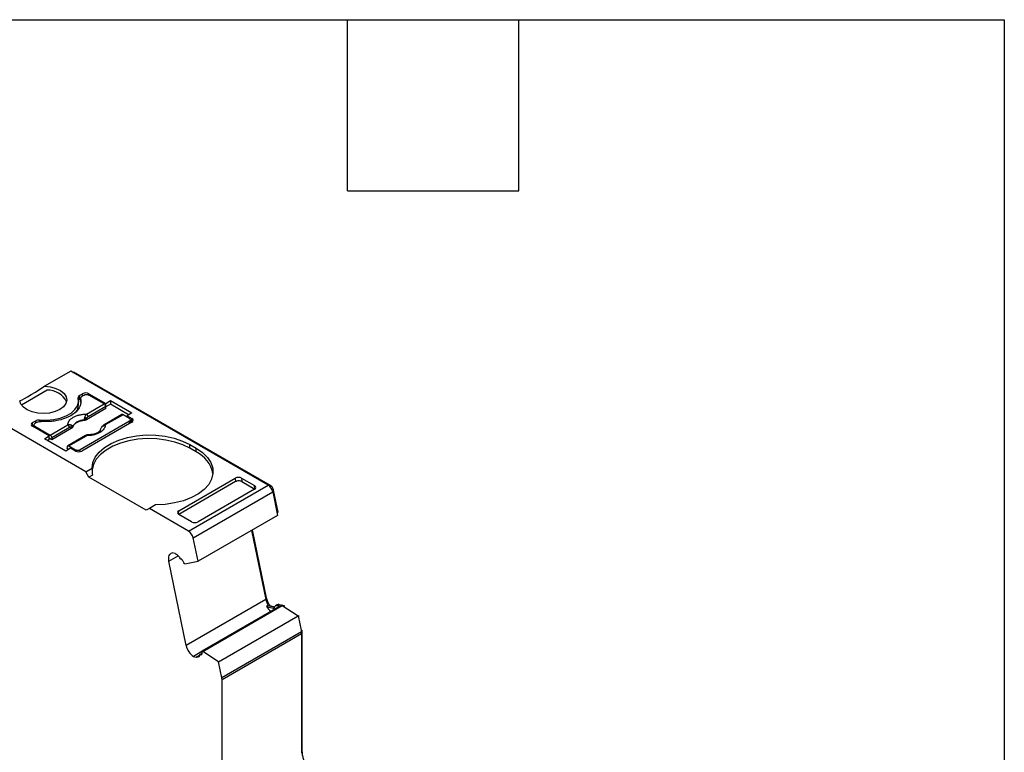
# Model space of a CAD drawing. Header units: millimetres. Extents: x 6 to 273, y 6 to 210.
# Tile 8 of 8: x 229 to 273, y 177 to 210. Entities that reach past the tile are written whole.
import ezdxf

# ---------------------------------------------------------------- set-up
doc = ezdxf.new("R2010")
doc.units = ezdxf.units.MM
doc.linetypes.add('SLD-Solid', pattern=[0])
doc.layers.add('TEXT', color=140, linetype='SLD-Solid', lineweight=25)

msp = doc.modelspace()

# ---------------------------------------------------------------- linework, layer by layer
for p, q in [((231.524, 193.913), (230.363, 193.242)), ((240.306, 188.843), (231.524, 193.913)), ((231.626, 193.854), (231.662, 193.874)), ((240.412, 188.823), (231.662, 193.874)), ((230.476, 193.072), (229.331, 192.41)), ((231.913, 192.831), (232.055, 192.913)), ((231.913, 192.667), (231.913, 192.831)), ((231.962, 192.696), (231.913, 192.667)), ((231.961, 192.708), (231.961, 192.545)), ((231.963, 192.529), (231.963, 192.692)), ((232.125, 192.851), (232.019, 192.79)), ((232.055, 192.81), (232.055, 192.913)), ((232.337, 192.913), (233.083, 192.482)), ((232.337, 192.913), (232.337, 192.851)), ((233.015, 192.46), (232.337, 192.851)), ((231.875, 192.433), (231.875, 192.596)), ((232.228, 192.006), (233.015, 192.46)), ((233.086, 192.345), (232.298, 191.89)), ((233.083, 192.482), (233.295, 192.605)), ((233.083, 192.358), (233.083, 192.482)), ((233.092, 192.252), (233.086, 192.345)), ((233.295, 192.441), (233.087, 192.322)), ((233.295, 192.605), (234.243, 192.057)), ((233.295, 192.605), (233.295, 192.441)), ((234.102, 191.976), (233.295, 192.441)), ((232.196, 189.443), (227.989, 191.872)), ((232.227, 191.753), (232.224, 191.818)), ((233.092, 192.252), (232.227, 191.753)), ((233.802, 191.982), (233.015, 191.528)), ((233.852, 191.977), (233.065, 191.523)), ((234.141, 191.81), (233.852, 191.977)), ((234.243, 192.057), (234.031, 191.935)), ((234.031, 191.935), (234.247, 191.81)), ((234.031, 191.935), (234.031, 191.874)), ((229.827, 191.627), (229.969, 191.708)), ((229.827, 191.463), (229.827, 191.627)), ((229.889, 191.499), (229.827, 191.463)), ((230.573, 191.033), (229.827, 191.463)), ((229.889, 191.525), (229.889, 191.428)), ((230.039, 191.647), (229.933, 191.586)), ((229.933, 191.463), (230.611, 191.072)), ((229.933, 191.402), (229.933, 191.463)), ((229.969, 191.606), (229.969, 191.708)), ((230.141, 191.741), (230.141, 191.678)), ((230.611, 191.072), (231.398, 191.527)), ((231.469, 191.411), (230.681, 190.957)), ((231.553, 191.364), (231.547, 191.427)), ((231.609, 191.425), (231.607, 191.44)), ((234.141, 191.688), (231.949, 190.422)), ((234.247, 191.647), (232.019, 190.361)), ((232.12, 191.736), (232.121, 191.721)), ((234.141, 191.586), (234.141, 191.688)), ((234.184, 191.611), (234.184, 191.749)), ((234.184, 191.683), (234.247, 191.647)), ((234.247, 191.647), (234.247, 191.81)), ((230.36, 190.911), (230.573, 191.033)), ((230.573, 190.87), (230.573, 191.033)), ((230.681, 190.957), (230.688, 190.864)), ((231.553, 191.364), (230.688, 190.864)), ((232.185, 191.049), (231.398, 190.594)), ((231.448, 190.589), (232.235, 191.044)), ((231.309, 190.363), (230.36, 190.911)), ((230.573, 190.87), (230.502, 190.829)), ((230.688, 190.864), (230.573, 190.931)), ((231.37, 190.47), (231.377, 190.555)), ((231.448, 190.589), (231.736, 190.422)), ((236.828, 190.647), (237.11, 190.484)), ((236.828, 190.484), (236.828, 190.647)), ((231.521, 190.486), (231.309, 190.363)), ((231.432, 190.435), (231.37, 190.47)), ((231.736, 190.361), (231.521, 190.486)), ((231.736, 190.422), (231.736, 190.361)), ((231.949, 190.335), (231.949, 190.422)), ((237.11, 190.32), (236.828, 190.484)), ((237.11, 190.32), (237.11, 190.484)), ((232.196, 189.443), (232.474, 189.604)), ((232.337, 189.198), (232.196, 189.443)), ((232.489, 189.285), (232.337, 189.198)), ((234.883, 187.728), (232.337, 189.198)), ((236.333, 187.708), (238.842, 189.157)), ((238.855, 189.001), (236.333, 187.545)), ((236.77, 186.802), (240.306, 188.843)), ((238.842, 189.157), (238.855, 189.001)), ((239.126, 189.157), (239.697, 188.827)), ((239.126, 189.157), (239.138, 189.001)), ((239.138, 189.001), (239.709, 188.671)), ((239.71, 188.672), (239.697, 188.827)), ((240.367, 188.797), (240.412, 188.823)), ((236.975, 186.502), (240.511, 188.543)), ((239.697, 188.663), (237.188, 187.215)), ((240.497, 188.593), (240.548, 188.623)), ((240.511, 188.543), (240.724, 187.501)), ((240.749, 187.644), (240.548, 188.623)), ((235.303, 187.971), (235.024, 187.81)), ((235.024, 187.81), (234.883, 187.728)), ((236.77, 186.802), (235.024, 187.81)), ((236.322, 187.551), (236.333, 187.708)), ((236.904, 187.215), (236.333, 187.545)), ((240.724, 187.501), (237.188, 185.46)), ((240.7, 187.617), (240.749, 187.644)), ((239.569, 186.835), (240.2, 183.753)), ((240.237, 183.833), (239.617, 186.862)), ((237.188, 185.46), (236.975, 186.502)), ((235.896, 185.468), (236.304, 185.704)), ((236.165, 185.798), (236.044, 185.83)), ((236.664, 181.712), (235.896, 185.468)), ((236.472, 185.546), (236.422, 185.559)), ((236.602, 185.342), (236.561, 185.353)), ((236.602, 185.342), (237.188, 185.46)), ((240.2, 183.753), (236.664, 181.712)), ((240.189, 183.805), (240.237, 183.833)), ((240.708, 183.525), (240.637, 183.484)), ((240.79, 183.532), (240.719, 183.491)), ((240.79, 183.532), (240.892, 183.504)), ((240.934, 183.493), (240.892, 183.504)), ((241.017, 183.476), (240.914, 183.504)), ((240.822, 183.464), (237.357, 181.463)), ((237.398, 181.452), (240.934, 183.493)), ((240.306, 183.492), (240.236, 183.451)), ((240.236, 183.451), (240.536, 183.371)), ((240.306, 183.492), (240.607, 183.411)), ((240.396, 183.473), (240.39, 183.469)), ((240.593, 183.42), (240.396, 183.473)), ((240.536, 183.371), (240.585, 183.399)), ((240.719, 183.491), (240.822, 183.464)), ((240.934, 183.493), (241.638, 183.03)), ((241.007, 183.445), (241.047, 183.468)), ((241.047, 183.468), (241.017, 183.476)), ((238.102, 180.989), (241.638, 183.03)), ((241.638, 183.03), (241.784, 182.314)), ((241.64, 183.018), (241.688, 183.046)), ((241.784, 182.314), (238.249, 180.273)), ((238.256, 180.205), (241.791, 182.246)), ((241.774, 182.365), (241.822, 182.393)), ((241.782, 182.323), (241.827, 182.348)), ((241.791, 182.246), (241.791, 176.92)), ((241.827, 177.022), (241.827, 182.348)), ((237.357, 181.438), (236.987, 181.224)), ((237.353, 181.357), (237.272, 181.31)), ((237.291, 181.312), (237.351, 181.347)), ((237.291, 181.312), (237.341, 181.299)), ((237.357, 181.463), (237.398, 181.452)), ((238.102, 180.989), (237.398, 181.452)), ((236.987, 181.224), (237.108, 181.192)), ((237.108, 181.192), (237.255, 181.277)), ((238.249, 180.273), (238.102, 180.989)), ((238.256, 174.879), (238.256, 180.205)), ((241.791, 177.002), (241.827, 177.022))]:
    msp.add_line(p, q)
at = {"flags": 128}
for points in [[(230.363, 193.242), (230.626, 193.214), (230.868, 193.148), (231.074, 193.049), (231.23, 192.924), (231.325, 192.779), (231.354, 192.626), (231.315, 192.473), (231.211, 192.331), (231.047, 192.208), (230.835, 192.114), (230.589, 192.053), (230.324, 192.031), (230.058, 192.048), (229.808, 192.103), (229.59, 192.193), (229.419, 192.311), (229.305, 192.451), (229.256, 192.603)], [(230.141, 191.741), (230.454, 191.731), (230.764, 191.76), (231.056, 191.825), (231.319, 191.923), (231.541, 192.051), (231.712, 192.203), (231.824, 192.372), (231.873, 192.55), (231.857, 192.731)], [(232.474, 189.604), (232.51, 189.85), (232.616, 190.09), (232.791, 190.316), (233.029, 190.522), (233.323, 190.703), (233.666, 190.852), (234.047, 190.966), (234.455, 191.041), (234.88, 191.076), (235.309, 191.069), (235.729, 191.021), (236.13, 190.933), (236.5, 190.807), (236.828, 190.647)], [(236.828, 190.484), (236.509, 190.64), (236.15, 190.764), (235.76, 190.852), (235.351, 190.903), (234.933, 190.914), (234.518, 190.886), (234.116, 190.818), (233.739, 190.714), (233.396, 190.576), (233.097, 190.407), (232.85, 190.212), (232.662, 189.996), (232.537, 189.766), (232.479, 189.527), (232.476, 189.498)], [(237.11, 190.484), (237.387, 190.294), (237.605, 190.081), (237.758, 189.85), (237.841, 189.607), (237.853, 189.359), (237.793, 189.114), (237.662, 188.878), (237.465, 188.658), (237.207, 188.461), (236.895, 188.291), (236.538, 188.153), (236.146, 188.053), (235.73, 187.991), (235.303, 187.971)], [(235.896, 185.468), (235.885, 185.537), (235.884, 185.602), (235.891, 185.661), (235.907, 185.713), (235.931, 185.757), (235.962, 185.792), (236, 185.816), (236.044, 185.83)]]:
    msp.add_lwpolyline(points, dxfattribs=at)
for centre, radius, start, end in [((230.505, 192.131), 0.941, 26.8065, 91.7505), ((231.948, 192.746), 0.0919, 112.1149, 189.094), ((232.196, 192.64), 0.307, 62.6097, 117.3903), ((231.304, 192.442), 0.571, 319.1391, 359.0469), ((231.902, 191.435), 0.5, 49.8822, 58.7426), ((232.144, 191.875), 0.155, 5.689, 57.1991), ((229.858, 191.545), 0.0873, 110.7836, 249.2164), ((230.108, 191.442), 0.301, 83.6691, 117.5977), ((231.314, 191.396), 0.155, 5.689, 57.1991), ((231.439, 191.474), 0.118, 336.668, 18.1748), ((232.109, 191.163), 0.573, 88.8448, 151.1498), ((232.908, 191.424), 0.00686, 52.5203, 103.5056), ((233.035, 191.482), 0.0497, 54.016, 114.6959), ((234.216, 191.729), 0.0873, 290.7834, 69.2166), ((232.206, 191.003), 0.0498, 54.0182, 114.6714), ((231.878, 190.634), 0.307, 242.6096, 297.3903), ((236.549, 189.118), 1.327, 10.5524, 64.9631), ((240.05, 188.449), 0.47, 11.6345, 57.0024), ((236.514, 186.407), 0.47, 11.6345, 57.0024), ((240.989, 183.923), 0.807, 192.1609, 212.3126), ((240.758, 183.431), 0.106, 72.2508, 117.9623), ((240.867, 183.834), 0.738, 211.2205, 233.7985), ((241.453, 182.244), 0.339, 0.3463, 11.8658), ((237.441, 181.875), 0.794, 191.8186, 235.1109), ((237.917, 180.203), 0.339, 0.3473, 11.8654)]:
    msp.add_arc(centre, radius, start, end)
for centre, major_axis, ratio, start_param, end_param in [((230.305, 193.269), (1.05, 0.672), 0.043548, 3.181701, 4.740181), ((235.024, 188.136), (-1.803, 3.123), 0.577335, 0.787086, 0.892479), ((238.984, 189.075), (0.2, 0.001), 0.577279, 0.781586, 2.352382), ((238.996, 188.919), (0.2, 0.001), 0.577279, 0.781586, 2.352383), ((239.555, 188.745), (0.2, 0.001), 0.577279, 5.493975, 7.064772), ((236.475, 187.627), (0.2, 0.001), 0.577279, 2.352383, 3.923179), ((237.046, 187.297), (0.2, 0.001), 0.577279, 3.923179, 5.493975)]:
    msp.add_ellipse(centre, major_axis=major_axis, ratio=ratio, start_param=start_param, end_param=end_param)
for points, knots in [([(231.963, 192.692), (231.968, 192.669), (231.977, 192.623), (231.98, 192.554), (231.974, 192.485), (231.959, 192.417), (231.934, 192.349), (231.878, 192.238), (231.76, 192.091), (231.534, 191.927), (231.251, 191.797), (230.959, 191.719), (230.688, 191.68), (230.448, 191.666), (230.289, 191.675), (230.209, 191.68)], [0, 0, 0, 0, 0.042112, 0.083729, 0.125101, 0.166484, 0.208132, 0.250294, 0.375098, 0.50009, 0.624895, 0.749887, 0.833557, 0.916248, 1, 1, 1, 1]), ([(232.019, 192.79), (232.009, 192.783), (231.989, 192.77), (231.97, 192.745), (231.959, 192.719), (231.961, 192.701), (231.963, 192.692)], [0, 0, 0, 0, 0.249233, 0.499959, 0.749241, 1, 1, 1, 1]), ([(232.125, 192.851), (232.153, 192.867), (232.192, 192.877), (232.271, 192.877), (232.31, 192.867), (232.337, 192.851)], [0, 0, 0, 0, 0.5, 0.5, 1, 1, 1, 1]), ([(231.913, 192.667), (231.908, 192.664), (231.897, 192.658), (231.888, 192.65), (231.884, 192.646)], [0, 0, 0, 0, 0.502767, 1, 1, 1, 1]), ([(233.086, 192.345), (233.084, 192.366), (233.076, 192.39), (233.05, 192.432), (233.033, 192.45), (233.015, 192.46)], [0, 0, 0, 0, 0.5, 0.5, 1, 1, 1, 1]), ([(231.398, 191.527), (231.399, 191.542), (231.401, 191.572), (231.412, 191.616), (231.431, 191.66), (231.466, 191.719), (231.53, 191.791), (231.638, 191.867), (231.77, 191.929), (231.917, 191.973), (232.072, 192.001), (232.176, 192.004), (232.228, 192.006)], [0, 0, 0, 0, 0.06027, 0.120056, 0.179893, 0.240314, 0.370015, 0.500128, 0.629829, 0.759943, 0.879871, 1, 1, 1, 1]), ([(232.12, 191.736), (232.125, 191.748), (232.134, 191.771), (232.145, 191.805), (232.154, 191.836), (232.159, 191.854), (232.161, 191.863)], [0, 0, 0, 0, 0.306881, 0.575882, 0.806979, 1, 1, 1, 1]), ([(232.224, 191.818), (232.212, 191.806), (232.182, 191.775), (232.144, 191.751), (232.12, 191.736)], [0, 0, 0, 0, 0.389276, 1, 1, 1, 1]), ([(232.161, 191.863), (232.165, 191.876), (232.173, 191.905), (232.189, 191.944), (232.207, 191.98), (232.221, 191.997), (232.228, 192.006)], [0, 0, 0, 0, 0.220475, 0.499075, 0.748119, 1, 1, 1, 1]), ([(232.298, 191.89), (232.284, 191.881), (232.257, 191.863), (232.235, 191.833), (232.224, 191.818)], [0, 0, 0, 0, 0.5214849, 1, 1, 1, 1]), ([(233.852, 191.977), (233.843, 191.981), (233.826, 191.988), (233.809, 191.988), (233.803, 191.982), (233.802, 191.981)], [0, 0, 0, 0, 0.472475, 0.944949, 1, 1, 1, 1]), ([(229.933, 191.463), (229.906, 191.479), (229.889, 191.502), (229.889, 191.547), (229.906, 191.57), (229.933, 191.586)], [0, 0, 0, 0, 0.5, 0.5, 1, 1, 1, 1]), ([(231.547, 191.427), (231.54, 191.429), (231.524, 191.432), (231.497, 191.426), (231.478, 191.416), (231.469, 191.411)], [0, 0, 0, 0, 0.317222, 0.645084, 1, 1, 1, 1]), ([(231.607, 191.44), (231.604, 191.438), (231.597, 191.435), (231.58, 191.431), (231.564, 191.429), (231.552, 191.428), (231.547, 191.427)], [0, 0, 0, 0, 0.332097, 0.61117, 0.833934, 1, 1, 1, 1]), ([(231.609, 191.425), (231.605, 191.417), (231.599, 191.402), (231.58, 191.381), (231.562, 191.37), (231.553, 191.364)], [0, 0, 0, 0, 0.335719, 0.664281, 1, 1, 1, 1]), ([(232.121, 191.721), (232.096, 191.718), (232.045, 191.712), (231.973, 191.696), (231.905, 191.676), (231.842, 191.65), (231.778, 191.618), (231.718, 191.577), (231.667, 191.529), (231.629, 191.478), (231.615, 191.443), (231.609, 191.425)], [0, 0, 0, 0, 0.1010688, 0.2001027, 0.2986146, 0.398141, 0.5001727, 0.6266273, 0.7560165, 0.877292, 1, 1, 1, 1]), ([(232.227, 191.753), (232.217, 191.748), (232.197, 191.737), (232.16, 191.726), (232.134, 191.723), (232.121, 191.721)], [0, 0, 0, 0, 0.335719, 0.664281, 1, 1, 1, 1]), ([(233.065, 191.523), (233.064, 191.508), (233.062, 191.478), (233.051, 191.433), (233.032, 191.389), (232.997, 191.33), (232.932, 191.258), (232.825, 191.182), (232.693, 191.12), (232.546, 191.076), (232.391, 191.049), (232.287, 191.045), (232.235, 191.044)], [0, 0, 0, 0, 0.06027, 0.120056, 0.179893, 0.240314, 0.370015, 0.500128, 0.629829, 0.759943, 0.879871, 1, 1, 1, 1]), ([(233.015, 191.528), (232.993, 191.514), (232.954, 191.488), (232.921, 191.449), (232.906, 191.431)], [0, 0, 0, 0, 0.553024, 1, 1, 1, 1]), ([(234.141, 191.81), (234.168, 191.794), (234.184, 191.772), (234.184, 191.726), (234.168, 191.704), (234.141, 191.688)], [0, 0, 0, 0, 0.5, 0.5, 1, 1, 1, 1]), ([(230.611, 191.072), (230.628, 191.062), (230.646, 191.044), (230.672, 191.002), (230.68, 190.978), (230.681, 190.957)], [0, 0, 0, 0, 0.5, 0.5, 1, 1, 1, 1]), ([(232.288, 191.082), (232.271, 191.08), (232.238, 191.076), (232.202, 191.057), (232.185, 191.049)], [0, 0, 0, 0, 0.512278, 1, 1, 1, 1]), ([(232.235, 191.044), (232.248, 191.058), (232.268, 191.078), (232.283, 191.08), (232.288, 191.081)], [0, 0, 0, 0, 0.682117, 1, 1, 1, 1]), ([(232.288, 191.081), (232.289, 191.081), (232.294, 191.083), (232.298, 191.08), (232.302, 191.077)], [0, 0, 0, 0, 0.17328, 1, 1, 1, 1]), ([(232.85, 191.296), (232.829, 191.267), (232.787, 191.208), (232.646, 191.138), (232.478, 191.092), (232.35, 191.087), (232.296, 191.085)], [0, 0, 0, 0, 0.261846, 0.528245, 0.802184, 1, 1, 1, 1]), ([(231.377, 190.555), (231.379, 190.575), (231.387, 190.589), (231.413, 190.601), (231.43, 190.599), (231.448, 190.589)], [0, 0, 0, 0, 0.5, 0.5, 1, 1, 1, 1]), ([(231.736, 190.422), (231.746, 190.417), (231.766, 190.408), (231.803, 190.399), (231.848, 190.396), (231.902, 190.401), (231.933, 190.415), (231.949, 190.422)], [0, 0, 0, 0, 0.168224, 0.331133, 0.500763, 0.749586, 1, 1, 1, 1]), ([(240.548, 188.623), (240.54, 188.662), (240.522, 188.703), (240.474, 188.775), (240.443, 188.805), (240.412, 188.823)], [0, 0, 0, 0, 0.5, 0.5, 1, 1, 1, 1]), ([(236.165, 185.798), (236.178, 185.793), (236.204, 185.785), (236.243, 185.761), (236.288, 185.724), (236.337, 185.671), (236.365, 185.623), (236.38, 185.599)], [0, 0, 0, 0, 0.167102, 0.331946, 0.500386, 0.749443, 1, 1, 1, 1]), ([(236.472, 185.546), (236.484, 185.525), (236.509, 185.484), (236.539, 185.419), (236.554, 185.375), (236.561, 185.353)], [0, 0, 0, 0, 0.334506, 0.665494, 1, 1, 1, 1]), ([(240.396, 183.473), (240.384, 183.492), (240.359, 183.529), (240.326, 183.588), (240.292, 183.658), (240.259, 183.741), (240.245, 183.802), (240.237, 183.833)], [0, 0, 0, 0, 0.166418, 0.332427, 0.500143, 0.749348, 1, 1, 1, 1]), ([(240.587, 183.404), (240.594, 183.439), (240.61, 183.466), (240.656, 183.496), (240.686, 183.5), (240.719, 183.491)], [0, 0, 0, 0, 0.5, 0.5, 1, 1, 1, 1]), ([(240.536, 183.371), (240.542, 183.37), (240.554, 183.368), (240.57, 183.374), (240.582, 183.385), (240.585, 183.398), (240.587, 183.404)], [0, 0, 0, 0, 0.24851, 0.499884, 0.748539, 1, 1, 1, 1]), ([(237.357, 181.463), (237.358, 181.443), (237.36, 181.403), (237.355, 181.347), (237.346, 181.315), (237.341, 181.299)], [0, 0, 0, 0, 0.334506, 0.665494, 1, 1, 1, 1]), ([(237.261, 181.292), (237.258, 181.279), (237.251, 181.254), (237.233, 181.224), (237.205, 181.198), (237.164, 181.182), (237.126, 181.188), (237.108, 181.192)], [0, 0, 0, 0, 0.167102, 0.331946, 0.500386, 0.749443, 1, 1, 1, 1]), ([(241.985, 176.388), (241.972, 176.415), (241.948, 176.468), (241.916, 176.55), (241.889, 176.631), (241.859, 176.739), (241.832, 176.873), (241.829, 176.972), (241.827, 177.022)], [0, 0, 0, 0, 0.124911, 0.249364, 0.374182, 0.500184, 0.74937, 1, 1, 1, 1])]:
    msp.add_open_spline(points, degree=3, knots=knots)
for points in [[(230.039, 191.647), (230.083, 191.672), (230.148, 191.685), (230.209, 191.68)], [(231.551, 191.511), (231.508, 191.539), (231.451, 191.542), (231.398, 191.527)], [(231.607, 191.44), (231.601, 191.464), (231.583, 191.49), (231.551, 191.511)], [(232.856, 191.311), (232.862, 191.354), (232.88, 191.395), (232.912, 191.43)], [(232.912, 191.43), (232.955, 191.477), (233.011, 191.507), (233.065, 191.523)], [(236.422, 185.559), (236.407, 185.563), (236.39, 185.579), (236.38, 185.599)], [(241.827, 182.348), (241.827, 182.362), (241.825, 182.378), (241.822, 182.393)], [(237.261, 181.292), (237.264, 181.308), (237.276, 181.316), (237.291, 181.312)]]:
    msp.add_open_spline(points, degree=3)
at = {"layer": 'TEXT'}
for p, q in [((6.35, 209.55), (273.05, 209.55)), ((243.84, 201.93), (243.84, 209.55)), ((251.46, 201.93), (251.46, 209.55)), ((273.05, 209.55), (273.05, 6.35)), ((243.84, 201.93), (251.46, 201.93))]:
    msp.add_line(p, q, dxfattribs=at)

doc.saveas('drawing.dxf')
